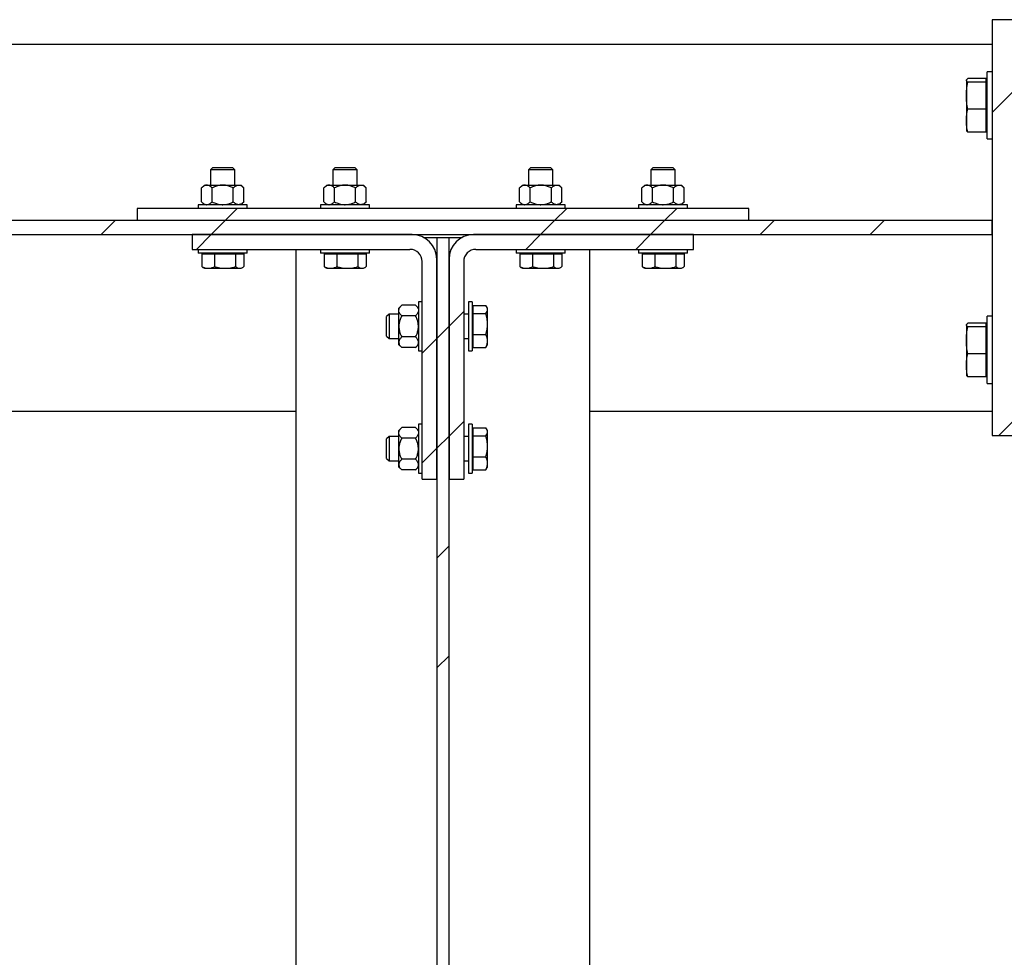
# Model space of a CAD drawing. Header units: millimetres. Extents: x 0 to 841, y 0 to 594.
# Tile 11 of 95: x 145 to 185, y 406 to 444. Entities that reach past the tile are written whole.
import ezdxf

# ---------------------------------------------------------------- set-up
doc = ezdxf.new("R2010")
doc.units = ezdxf.units.MM
doc.layers.add('COTES', color=1, linetype='Continuous')
doc.layers.add('TRAIT-FINS', color=9, linetype='Continuous')
doc.layers.add('TRAIT-FORT', color=4, linetype='Continuous', lineweight=25)
doc.styles.add('SLDTEXTSTYLE0', font='TXT', dxfattribs={"width": 0.75})
doc.dimstyles.new('SLDDIMSTYLE0', dxfattribs={"dimtxt": 3, "dimasz": 2, "dimexe": 0, "dimexo": 0.0625, "dimgap": 0.75, "dimtad": 1, "dimdec": 0, "dimlfac": 20, "dimrnd": 1e-09, "dimzin": 12, "dimdsep": 46, "dimtxsty": 'SLDTEXTSTYLE0', "dimsah": 1, "dimcen": 0.09, "dimadec": 0, "dimazin": 3, "dimtfac": 1, "dimtdec": 0, "dimtofl": 0, "dimtmove": 0, "dimatfit": 3, "dimfxl": 1, "dimfrac": 2, "dimtolj": 1, "dimtzin": 12, "dimarcsym": 0})
doc.dimstyles.new('SLDDIMSTYLE4', dxfattribs={"dimtxt": 3, "dimasz": 2, "dimexe": 0, "dimexo": 0.0625, "dimgap": 0.75, "dimtad": 1, "dimdec": 0, "dimlfac": 20, "dimrnd": 1e-09, "dimzin": 12, "dimdsep": 46, "dimtxsty": 'SLDTEXTSTYLE0', "dimsah": 1, "dimcen": 0.09, "dimadec": 0, "dimazin": 3, "dimtfac": 1, "dimtdec": 0, "dimtmove": 0, "dimatfit": 0, "dimfxl": 1, "dimfrac": 2, "dimtolj": 1, "dimtzin": 12, "dimarcsym": 0})
pattern_1 = [(45, (0, 0), (-13.4704, 13.4704), []), (45, (4.49, 2e-323), (-13.4704, 13.4704), []), (45, (8.98, 4e-323), (-13.4704, 13.4704), []), (45, (13.47, 6e-323), (-13.4704, 13.4704), [])]

# ---------------------------------------------------------------- blocks, each defined once
blk = doc.blocks.new('_D_34')
at = {"layer": 'COTES', "color": 1, "transparency": 16777216}
for p, q in [((155.858, 386.11), (152.858, 386.11)), ((155.858, 386.11), (167.858, 386.11)), ((167.858, 386.11), (181.034, 386.11))]:
    blk.add_line(p, q, dxfattribs=at)
for points in [[(155.858, 386.11), (153.858, 386.61), (153.858, 385.61)], [(167.858, 386.11), (169.858, 385.61), (169.858, 386.61)]]:
    blk.add_solid(points, dxfattribs=at)
at = {"layer": 'COTES', "color": 1, "transparency": 16777216, "insert": (174.384, 389.977), "char_height": 3, "attachment_point": 1, "style": 'SLDTEXTSTYLE0'}
blk.add_mtext('240', dxfattribs=at)
blk = doc.blocks.new('_D_35')
at = {"layer": 'COTES', "color": 1, "transparency": 16777216}
blk.add_line((124.358, 365.576), (155.858, 365.576), dxfattribs=at)
for points in [[(124.358, 365.576), (126.358, 365.076), (126.358, 366.076)], [(155.858, 365.576), (153.858, 366.076), (153.858, 365.076)]]:
    blk.add_solid(points, dxfattribs=at)
at = {"layer": 'COTES', "color": 1, "transparency": 16777216, "insert": (136.783, 369.444), "char_height": 3, "attachment_point": 1, "style": 'SLDTEXTSTYLE0'}
blk.add_mtext('630', dxfattribs=at)
blk = doc.blocks.new('_D_36')
at = {"layer": 'COTES', "color": 1, "transparency": 16777216}
blk.add_line((167.858, 365.576), (206.958, 365.576), dxfattribs=at)
for points in [[(167.858, 365.576), (169.858, 365.076), (169.858, 366.076)], [(206.958, 365.576), (204.958, 366.076), (204.958, 365.076)]]:
    blk.add_solid(points, dxfattribs=at)
at = {"layer": 'COTES', "color": 1, "transparency": 16777216, "insert": (184.083, 369.444), "char_height": 3, "attachment_point": 1, "style": 'SLDTEXTSTYLE0'}
blk.add_mtext('782', dxfattribs=at)

msp = doc.modelspace()

# ---------------------------------------------------------------- hatches: boundary and pattern name
at = {"layer": 'TRAIT-FINS'}
h = msp.add_hatch(dxfattribs=at)
h.set_pattern_fill('DIN 201 ACIER ET FONTE', color=9, style=0, pattern_type=2)
h.set_pattern_definition(pattern_1)
h.paths.add_polyline_path([(185.308, 427.045), (185.308, 444.045), (184.308, 444.045), (184.308, 427.045)], flags=0)
h = msp.add_hatch(dxfattribs=at)
h.set_pattern_fill('DIN 201 ACIER ET FONTE', color=9, style=0, pattern_type=2)
h.set_pattern_definition(pattern_1)
h.paths.add_polyline_path([(149.358, 435.833), (174.358, 435.833), (174.358, 436.333), (149.358, 436.333)], flags=0)
h = msp.add_hatch(dxfattribs=at)
h.set_pattern_fill('DIN 201 ACIER ET FONTE', color=9, style=0, pattern_type=2)
h.set_pattern_definition(pattern_1)
h.paths.add_polyline_path([(104.308, 435.258), (184.308, 435.258), (184.308, 435.833), (104.308, 435.833)], flags=0)
h = msp.add_hatch(dxfattribs=at)
h.set_pattern_fill('DIN 201 ACIER ET FONTE', color=9, style=0, pattern_type=2)
h.set_pattern_definition(pattern_1)
edge = h.paths.add_edge_path(flags=0)
edge.add_line((151.608, 434.658), (160.508, 434.658))
edge.add_arc((160.508, 434.158), 0.5, 0, 90, ccw=False)
edge.add_line((161.008, 434.158), (161.008, 425.258))
edge.add_line((161.008, 425.258), (161.608, 425.258))
edge.add_line((161.608, 425.258), (161.608, 434.258))
edge.add_arc((160.608, 434.258), 1, 0, 90)
edge.add_line((160.608, 435.258), (151.608, 435.258))
edge.add_line((151.608, 435.258), (151.608, 434.658))
h = msp.add_hatch(dxfattribs=at)
h.set_pattern_fill('DIN 201 ACIER ET FONTE', color=9, style=0, pattern_type=2)
h.set_pattern_definition(pattern_1)
h.paths.add_polyline_path([(162.108, 435.145), (161.608, 435.145), (161.608, 292.445), (162.108, 292.445)], flags=0)
h = msp.add_hatch(dxfattribs=at)
h.set_pattern_fill('DIN 201 ACIER ET FONTE', color=9, style=0, pattern_type=2)
h.set_pattern_definition(pattern_1)
edge = h.paths.add_edge_path(flags=0)
edge.add_line((162.708, 425.258), (162.708, 434.158))
edge.add_arc((163.208, 434.158), 0.5, 90, 180, ccw=False)
edge.add_line((163.208, 434.658), (172.108, 434.658))
edge.add_line((172.108, 434.658), (172.108, 435.258))
edge.add_line((172.108, 435.258), (163.108, 435.258))
edge.add_arc((163.108, 434.258), 1, 90, 180)
edge.add_line((162.108, 434.258), (162.108, 425.258))
edge.add_line((162.108, 425.258), (162.708, 425.258))

# ---------------------------------------------------------------- linework, layer by layer
at = {"layer": 'TRAIT-FORT', "color": 4, "linetype": 'Continuous', "lineweight": 25}
for p, q in [((184.308, 444.045), (184.308, 427.045)), ((185.308, 444.045), (184.308, 444.045)), ((132.408, 443.045), (184.308, 443.045)), ((183.261, 441.58), (183.258, 441.57)), ((183.258, 441.57), (183.258, 441.57)), ((183.258, 441.562), (183.258, 440.938)), ((184.068, 441.639), (183.315, 441.639)), ((184.068, 441.485), (184.068, 441.639)), ((184.308, 441.92), (184.108, 441.92)), ((184.108, 440.677), (184.108, 441.92)), ((184.068, 441.485), (183.315, 441.485)), ((184.108, 441.495), (184.068, 441.495)), ((184.068, 440.391), (184.068, 441.485)), ((183.258, 440.938), (183.258, 439.922)), ((184.068, 440.391), (183.315, 440.391)), ((184.068, 439.452), (184.068, 440.391)), ((184.108, 439.17), (184.108, 440.677)), ((183.258, 439.922), (183.258, 439.52)), ((184.068, 439.595), (184.108, 439.595)), ((183.258, 439.52), (183.261, 439.51)), ((184.068, 439.452), (183.315, 439.452)), ((184.108, 439.17), (184.308, 439.17)), ((152.458, 438.008), (152.358, 437.908)), ((152.458, 438.008), (153.258, 438.008)), ((153.358, 437.908), (153.258, 438.008)), ((157.458, 438.008), (157.358, 437.908)), ((157.458, 438.008), (158.258, 438.008)), ((158.358, 437.908), (158.258, 438.008)), ((165.458, 438.008), (165.358, 437.908)), ((165.458, 438.008), (166.258, 438.008)), ((166.358, 437.908), (166.258, 438.008)), ((170.458, 438.008), (170.358, 437.908)), ((170.458, 438.008), (171.258, 438.008)), ((171.358, 437.908), (171.258, 438.008)), ((152.358, 437.908), (152.358, 437.283)), ((153.358, 437.908), (152.358, 437.908)), ((153.358, 437.283), (153.358, 437.908)), ((157.358, 437.908), (157.358, 437.283)), ((158.358, 437.908), (157.358, 437.908)), ((158.358, 437.283), (158.358, 437.908)), ((165.358, 437.908), (165.358, 437.283)), ((166.358, 437.908), (165.358, 437.908)), ((166.358, 437.283), (166.358, 437.908)), ((170.358, 437.908), (170.358, 437.283)), ((171.358, 437.908), (170.358, 437.908)), ((171.358, 437.283), (171.358, 437.908)), ((152.108, 437.283), (151.992, 437.167)), ((151.992, 436.599), (151.992, 437.167)), ((152.108, 437.283), (152.208, 437.283)), ((152.208, 437.283), (152.858, 437.283)), ((152.425, 436.599), (152.425, 437.167)), ((152.858, 437.283), (153.507, 437.283)), ((153.291, 436.599), (153.291, 437.167)), ((153.507, 437.283), (153.608, 437.283)), ((153.724, 437.167), (153.608, 437.283)), ((153.724, 436.599), (153.724, 437.167)), ((157.108, 437.283), (156.992, 437.167)), ((156.992, 436.599), (156.992, 437.167)), ((157.108, 437.283), (157.208, 437.283)), ((157.208, 437.283), (157.858, 437.283)), ((157.425, 436.599), (157.425, 437.167)), ((157.858, 437.283), (158.507, 437.283)), ((158.291, 436.599), (158.291, 437.167)), ((158.507, 437.283), (158.608, 437.283)), ((158.724, 437.167), (158.608, 437.283)), ((158.724, 436.599), (158.724, 437.167)), ((165.108, 437.283), (164.992, 437.167)), ((164.992, 436.599), (164.992, 437.167)), ((165.108, 437.283), (165.208, 437.283)), ((165.208, 437.283), (165.858, 437.283)), ((165.425, 436.599), (165.425, 437.167)), ((165.858, 437.283), (166.507, 437.283)), ((166.291, 436.599), (166.291, 437.167)), ((166.507, 437.283), (166.608, 437.283)), ((166.724, 437.167), (166.608, 437.283)), ((166.724, 436.599), (166.724, 437.167)), ((170.108, 437.283), (169.992, 437.167)), ((169.992, 436.599), (169.992, 437.167)), ((170.108, 437.283), (170.208, 437.283)), ((170.208, 437.283), (170.858, 437.283)), ((170.425, 436.599), (170.425, 437.167)), ((170.858, 437.283), (171.507, 437.283)), ((171.291, 436.599), (171.291, 437.167)), ((171.507, 437.283), (171.608, 437.283)), ((171.724, 437.167), (171.608, 437.283)), ((171.724, 436.599), (171.724, 437.167)), ((174.358, 436.333), (149.358, 436.333)), ((149.358, 436.333), (149.358, 435.833)), ((151.858, 436.483), (151.858, 436.333)), ((153.858, 436.483), (151.858, 436.483)), ((151.992, 436.599), (152.108, 436.483)), ((153.608, 436.483), (153.724, 436.599)), ((153.858, 436.333), (153.858, 436.483)), ((156.858, 436.483), (156.858, 436.333)), ((158.858, 436.483), (156.858, 436.483)), ((156.992, 436.599), (157.108, 436.483)), ((158.608, 436.483), (158.724, 436.599)), ((158.858, 436.333), (158.858, 436.483)), ((164.858, 436.483), (164.858, 436.333)), ((166.858, 436.483), (164.858, 436.483)), ((164.992, 436.599), (165.108, 436.483)), ((166.608, 436.483), (166.724, 436.599)), ((166.858, 436.333), (166.858, 436.483)), ((169.858, 436.483), (169.858, 436.333)), ((171.858, 436.483), (169.858, 436.483)), ((169.992, 436.599), (170.108, 436.483)), ((171.608, 436.483), (171.724, 436.599)), ((171.858, 436.333), (171.858, 436.483)), ((174.358, 435.833), (174.358, 436.333)), ((184.308, 435.833), (104.308, 435.833)), ((174.358, 435.833), (149.358, 435.833)), ((184.308, 435.258), (184.308, 435.833)), ((104.308, 435.258), (184.308, 435.258)), ((151.608, 435.258), (151.608, 434.658)), ((160.608, 435.258), (151.608, 435.258)), ((161.069, 435.145), (161.608, 435.145)), ((161.608, 435.145), (161.608, 292.445)), ((161.608, 435.145), (162.108, 435.145)), ((162.108, 292.445), (162.108, 435.145)), ((162.108, 435.145), (162.647, 435.145)), ((172.108, 435.258), (163.108, 435.258)), ((172.108, 434.658), (172.108, 435.258)), ((151.608, 434.658), (160.508, 434.658)), ((151.858, 434.658), (151.858, 434.508)), ((153.858, 434.508), (151.858, 434.508)), ((151.999, 434.468), (151.999, 433.95)), ((151.999, 434.468), (152.526, 434.468)), ((152.165, 434.508), (152.165, 434.468)), ((152.526, 434.468), (152.526, 433.95)), ((152.526, 434.468), (153.385, 434.468)), ((153.385, 434.468), (153.385, 433.95)), ((153.385, 434.468), (153.716, 434.468)), ((153.55, 434.468), (153.55, 434.508)), ((153.716, 434.468), (153.716, 433.95)), ((153.858, 434.508), (153.858, 434.658)), ((155.858, 292.933), (155.858, 434.658)), ((156.858, 434.658), (156.858, 434.508)), ((158.858, 434.508), (156.858, 434.508)), ((156.999, 434.468), (156.999, 433.95)), ((156.999, 434.468), (157.526, 434.468)), ((157.165, 434.508), (157.165, 434.468)), ((157.526, 434.468), (157.526, 433.95)), ((157.526, 434.468), (158.385, 434.468)), ((158.385, 434.468), (158.385, 433.95)), ((158.385, 434.468), (158.716, 434.468)), ((158.55, 434.468), (158.55, 434.508)), ((158.716, 434.468), (158.716, 433.95)), ((158.858, 434.508), (158.858, 434.658)), ((163.208, 434.658), (172.108, 434.658)), ((164.858, 434.658), (164.858, 434.508)), ((166.858, 434.508), (164.858, 434.508)), ((164.999, 434.468), (164.999, 433.95)), ((164.999, 434.468), (165.526, 434.468)), ((165.165, 434.508), (165.165, 434.468)), ((165.526, 434.468), (165.526, 433.95)), ((165.526, 434.468), (166.385, 434.468)), ((166.385, 434.468), (166.385, 433.95)), ((166.385, 434.468), (166.716, 434.468)), ((166.55, 434.468), (166.55, 434.508)), ((166.716, 434.468), (166.716, 433.95)), ((166.858, 434.508), (166.858, 434.658)), ((167.858, 292.933), (167.858, 434.658)), ((169.858, 434.658), (169.858, 434.508)), ((171.858, 434.508), (169.858, 434.508)), ((169.999, 434.468), (169.999, 433.95)), ((169.999, 434.468), (170.526, 434.468)), ((170.165, 434.508), (170.165, 434.468)), ((170.526, 434.468), (170.526, 433.95)), ((170.526, 434.468), (171.385, 434.468)), ((171.385, 434.468), (171.385, 433.95)), ((171.385, 434.468), (171.716, 434.468)), ((171.55, 434.468), (171.55, 434.508)), ((171.716, 434.468), (171.716, 433.95)), ((171.858, 434.508), (171.858, 434.658)), ((152.047, 433.922), (151.999, 433.95)), ((152.046, 433.919), (152.108, 433.883)), ((153.608, 433.883), (153.67, 433.919)), ((157.047, 433.922), (156.999, 433.95)), ((157.046, 433.919), (157.108, 433.883)), ((158.608, 433.883), (158.67, 433.919)), ((161.008, 425.258), (161.008, 434.158)), ((161.608, 425.258), (161.608, 434.258)), ((162.108, 434.258), (162.108, 425.258)), ((162.708, 434.158), (162.708, 425.258)), ((165.047, 433.922), (164.999, 433.95)), ((165.046, 433.919), (165.108, 433.883)), ((166.608, 433.883), (166.67, 433.919)), ((170.047, 433.922), (169.999, 433.95)), ((170.046, 433.919), (170.108, 433.883)), ((171.608, 433.883), (171.67, 433.919)), ((152.108, 433.883), (152.263, 433.883)), ((152.263, 433.883), (152.955, 433.883)), ((152.955, 433.883), (153.551, 433.883)), ((153.551, 433.883), (153.608, 433.883)), ((157.108, 433.883), (157.263, 433.883)), ((157.263, 433.883), (157.955, 433.883)), ((157.955, 433.883), (158.551, 433.883)), ((158.551, 433.883), (158.608, 433.883)), ((165.108, 433.883), (165.263, 433.883)), ((165.263, 433.883), (165.955, 433.883)), ((165.955, 433.883), (166.551, 433.883)), ((166.551, 433.883), (166.608, 433.883)), ((170.108, 433.883), (170.263, 433.883)), ((170.263, 433.883), (170.955, 433.883)), ((170.955, 433.883), (171.551, 433.883)), ((171.551, 433.883), (171.608, 433.883)), ((160.174, 432.374), (160.058, 432.258)), ((160.742, 432.374), (160.174, 432.374)), ((160.858, 432.258), (160.742, 432.374)), ((161.008, 432.508), (160.858, 432.508)), ((160.858, 432.508), (160.858, 430.508)), ((163.058, 432.508), (162.908, 432.508)), ((162.908, 432.508), (162.908, 430.508)), ((163.058, 432.508), (163.058, 430.508)), ((163.098, 432.367), (163.616, 432.367)), ((163.098, 432.035), (163.098, 432.367)), ((163.683, 432.258), (163.647, 432.32)), ((159.658, 432.008), (159.558, 431.908)), ((159.558, 431.108), (159.558, 431.908)), ((160.058, 432.008), (159.658, 432.008)), ((159.658, 432.008), (159.658, 431.008)), ((160.058, 432.157), (160.058, 432.258)), ((160.058, 431.508), (160.058, 432.157)), ((160.742, 431.941), (160.174, 431.941)), ((162.908, 432.008), (162.708, 432.008)), ((163.098, 432.2), (163.058, 432.2)), ((163.098, 432.035), (163.616, 432.035)), ((163.098, 431.176), (163.098, 432.035)), ((163.683, 432.201), (163.683, 432.258)), ((163.683, 431.606), (163.683, 432.201)), ((184.308, 431.92), (184.108, 431.92)), ((184.108, 430.677), (184.108, 431.92)), ((160.058, 430.858), (160.058, 431.508)), ((163.683, 430.913), (163.683, 431.606)), ((183.261, 431.58), (183.258, 431.57)), ((183.258, 431.57), (183.258, 431.57)), ((183.258, 431.562), (183.258, 430.938)), ((184.068, 431.639), (183.315, 431.639)), ((184.068, 431.485), (183.315, 431.485)), ((184.068, 431.485), (184.068, 431.639)), ((184.108, 431.495), (184.068, 431.495)), ((184.068, 430.391), (184.068, 431.485)), ((159.558, 431.108), (159.658, 431.008)), ((163.098, 431.176), (163.616, 431.176)), ((163.098, 430.649), (163.098, 431.176)), ((159.658, 431.008), (160.058, 431.008)), ((160.058, 430.758), (160.058, 430.858)), ((160.058, 430.758), (160.174, 430.642)), ((160.742, 431.075), (160.174, 431.075)), ((160.742, 430.642), (160.858, 430.758)), ((162.708, 431.008), (162.908, 431.008)), ((163.058, 430.815), (163.098, 430.815)), ((163.644, 430.697), (163.616, 430.649)), ((163.647, 430.696), (163.683, 430.758)), ((163.683, 430.758), (163.683, 430.913)), ((183.258, 430.938), (183.258, 429.922)), ((184.108, 429.17), (184.108, 430.677)), ((160.742, 430.642), (160.174, 430.642)), ((160.858, 430.508), (161.008, 430.508)), ((162.908, 430.508), (163.058, 430.508)), ((163.098, 430.649), (163.616, 430.649)), ((184.068, 430.391), (183.315, 430.391)), ((184.068, 429.452), (184.068, 430.391)), ((183.258, 429.922), (183.258, 429.52)), ((183.258, 429.52), (183.261, 429.51)), ((184.068, 429.595), (184.108, 429.595)), ((184.068, 429.452), (183.315, 429.452)), ((184.108, 429.17), (184.308, 429.17)), ((132.408, 428.045), (155.858, 428.045)), ((167.858, 428.045), (184.308, 428.045)), ((161.008, 427.508), (160.858, 427.508)), ((160.858, 427.508), (160.858, 425.508)), ((163.058, 427.508), (162.908, 427.508)), ((162.908, 427.508), (162.908, 425.508)), ((163.058, 427.508), (163.058, 425.508)), ((160.174, 427.374), (160.058, 427.258)), ((160.058, 427.157), (160.058, 427.258)), ((160.058, 426.508), (160.058, 427.157)), ((160.742, 427.374), (160.174, 427.374)), ((160.858, 427.258), (160.742, 427.374)), ((163.098, 427.2), (163.058, 427.2)), ((163.098, 427.367), (163.616, 427.367)), ((163.098, 427.035), (163.098, 427.367)), ((163.683, 427.258), (163.647, 427.32)), ((163.683, 427.201), (163.683, 427.258)), ((163.683, 426.606), (163.683, 427.201)), ((159.658, 427.008), (159.558, 426.908)), ((159.558, 426.108), (159.558, 426.908)), ((160.058, 427.008), (159.658, 427.008)), ((159.658, 427.008), (159.658, 426.008)), ((160.742, 426.941), (160.174, 426.941)), ((162.908, 427.008), (162.708, 427.008)), ((163.098, 427.035), (163.616, 427.035)), ((163.098, 426.176), (163.098, 427.035)), ((184.308, 427.045), (185.308, 427.045)), ((160.058, 425.858), (160.058, 426.508)), ((163.683, 425.913), (163.683, 426.606)), ((159.558, 426.108), (159.658, 426.008)), ((159.658, 426.008), (160.058, 426.008)), ((160.058, 425.758), (160.058, 425.858)), ((160.742, 426.075), (160.174, 426.075)), ((162.708, 426.008), (162.908, 426.008)), ((163.098, 426.176), (163.616, 426.176)), ((163.098, 425.649), (163.098, 426.176)), ((163.683, 425.758), (163.683, 425.913)), ((160.058, 425.758), (160.174, 425.642)), ((160.742, 425.642), (160.174, 425.642)), ((160.742, 425.642), (160.858, 425.758)), ((160.858, 425.508), (161.008, 425.508)), ((162.908, 425.508), (163.058, 425.508)), ((163.058, 425.815), (163.098, 425.815)), ((163.098, 425.649), (163.616, 425.649)), ((163.644, 425.697), (163.616, 425.649)), ((163.647, 425.696), (163.683, 425.758)), ((161.008, 425.258), (161.608, 425.258)), ((162.108, 425.258), (162.708, 425.258))]:
    msp.add_line(p, q, dxfattribs=at)
for centre, radius, start, end in [((160.608, 434.258), 1, 0, 90), ((163.108, 434.258), 1, 90, 180), ((160.508, 434.158), 0.5, 0, 90), ((163.208, 434.158), 0.5, 90, 180)]:
    msp.add_arc(centre, radius, start, end, dxfattribs=at)
for points, knots in [([(183.258, 441.562), (183.261, 441.575), (183.266, 441.6), (183.299, 441.626), (183.315, 441.639)], [0, 0, 0, 0, 0.497781, 1, 1, 1, 1]), ([(183.315, 441.485), (183.299, 441.497), (183.266, 441.523), (183.261, 441.549), (183.258, 441.562)], [0, 0, 0, 0, 0.498113, 1, 1, 1, 1]), ([(183.258, 440.938), (183.261, 441.029), (183.266, 441.213), (183.299, 441.394), (183.315, 441.485)], [0, 0, 0, 0, 0.497781, 1, 1, 1, 1]), ([(183.315, 440.391), (183.299, 440.482), (183.266, 440.663), (183.261, 440.846), (183.258, 440.938)], [0, 0, 0, 0, 0.498113, 1, 1, 1, 1]), ([(183.258, 439.922), (183.261, 440), (183.266, 440.158), (183.299, 440.313), (183.315, 440.391)], [0, 0, 0, 0, 0.4977806, 1, 1, 1, 1]), ([(183.315, 439.452), (183.299, 439.53), (183.266, 439.685), (183.261, 439.843), (183.258, 439.922)], [0, 0, 0, 0, 0.498113, 1, 1, 1, 1]), ([(183.265, 439.512), (183.267, 439.505), (183.272, 439.485), (183.298, 439.465), (183.315, 439.452)], [0, 0, 0, 0, 0.350887, 1, 1, 1, 1]), ([(152.208, 437.283), (152.189, 437.281), (152.151, 437.278), (152.077, 437.244), (152.026, 437.198), (151.992, 437.167)], [0, 0, 0, 0, 0.249707, 0.504625, 1, 1, 1, 1]), ([(152.425, 437.167), (152.395, 437.194), (152.335, 437.249), (152.26, 437.281), (152.217, 437.282), (152.208, 437.283)], [0, 0, 0, 0, 0.432386, 0.879557, 1, 1, 1, 1]), ([(152.858, 437.283), (152.85, 437.283), (152.79, 437.282), (152.675, 437.266), (152.538, 437.221), (152.457, 437.182), (152.425, 437.167)], [0, 0, 0, 0, 0.048843, 0.400094, 0.764039, 1, 1, 1, 1]), ([(153.291, 437.167), (153.24, 437.19), (153.147, 437.233), (153.001, 437.275), (152.906, 437.28), (152.858, 437.283)], [0, 0, 0, 0, 0.370534, 0.681058, 1, 1, 1, 1]), ([(153.291, 437.167), (153.32, 437.194), (153.381, 437.249), (153.455, 437.281), (153.498, 437.282), (153.507, 437.283)], [0, 0, 0, 0, 0.432386, 0.879557, 1, 1, 1, 1]), ([(153.507, 437.283), (153.526, 437.281), (153.564, 437.278), (153.638, 437.244), (153.69, 437.198), (153.724, 437.167)], [0, 0, 0, 0, 0.249707, 0.504625, 1, 1, 1, 1]), ([(157.208, 437.283), (157.189, 437.281), (157.151, 437.278), (157.077, 437.244), (157.026, 437.198), (156.992, 437.167)], [0, 0, 0, 0, 0.249707, 0.504625, 1, 1, 1, 1]), ([(157.425, 437.167), (157.395, 437.194), (157.335, 437.249), (157.26, 437.281), (157.217, 437.282), (157.208, 437.283)], [0, 0, 0, 0, 0.432386, 0.879557, 1, 1, 1, 1]), ([(157.858, 437.283), (157.85, 437.283), (157.79, 437.282), (157.675, 437.266), (157.538, 437.221), (157.457, 437.182), (157.425, 437.167)], [0, 0, 0, 0, 0.048843, 0.400094, 0.764039, 1, 1, 1, 1]), ([(158.291, 437.167), (158.24, 437.19), (158.147, 437.233), (158.001, 437.275), (157.906, 437.28), (157.858, 437.283)], [0, 0, 0, 0, 0.370534, 0.681058, 1, 1, 1, 1]), ([(158.291, 437.167), (158.32, 437.194), (158.381, 437.249), (158.455, 437.281), (158.498, 437.282), (158.507, 437.283)], [0, 0, 0, 0, 0.432386, 0.879557, 1, 1, 1, 1]), ([(158.507, 437.283), (158.526, 437.281), (158.564, 437.278), (158.638, 437.244), (158.69, 437.198), (158.724, 437.167)], [0, 0, 0, 0, 0.249707, 0.504625, 1, 1, 1, 1]), ([(165.208, 437.283), (165.189, 437.281), (165.151, 437.278), (165.077, 437.244), (165.026, 437.198), (164.992, 437.167)], [0, 0, 0, 0, 0.249707, 0.504625, 1, 1, 1, 1]), ([(165.425, 437.167), (165.395, 437.194), (165.335, 437.249), (165.26, 437.281), (165.217, 437.282), (165.208, 437.283)], [0, 0, 0, 0, 0.432386, 0.879557, 1, 1, 1, 1]), ([(165.858, 437.283), (165.85, 437.283), (165.79, 437.282), (165.675, 437.266), (165.538, 437.221), (165.457, 437.182), (165.425, 437.167)], [0, 0, 0, 0, 0.048843, 0.400094, 0.764039, 1, 1, 1, 1]), ([(166.291, 437.167), (166.24, 437.19), (166.147, 437.233), (166.001, 437.275), (165.906, 437.28), (165.858, 437.283)], [0, 0, 0, 0, 0.370534, 0.681058, 1, 1, 1, 1]), ([(166.291, 437.167), (166.32, 437.194), (166.381, 437.249), (166.455, 437.281), (166.498, 437.282), (166.507, 437.283)], [0, 0, 0, 0, 0.432386, 0.879557, 1, 1, 1, 1]), ([(166.507, 437.283), (166.526, 437.281), (166.564, 437.278), (166.638, 437.244), (166.69, 437.198), (166.724, 437.167)], [0, 0, 0, 0, 0.249707, 0.504625, 1, 1, 1, 1]), ([(170.208, 437.283), (170.189, 437.281), (170.151, 437.278), (170.077, 437.244), (170.026, 437.198), (169.992, 437.167)], [0, 0, 0, 0, 0.249707, 0.504625, 1, 1, 1, 1]), ([(170.425, 437.167), (170.395, 437.194), (170.335, 437.249), (170.26, 437.281), (170.217, 437.282), (170.208, 437.283)], [0, 0, 0, 0, 0.432386, 0.879557, 1, 1, 1, 1]), ([(170.858, 437.283), (170.85, 437.283), (170.79, 437.282), (170.675, 437.266), (170.538, 437.221), (170.457, 437.182), (170.425, 437.167)], [0, 0, 0, 0, 0.048843, 0.400094, 0.764039, 1, 1, 1, 1]), ([(171.291, 437.167), (171.24, 437.19), (171.147, 437.233), (171.001, 437.275), (170.906, 437.28), (170.858, 437.283)], [0, 0, 0, 0, 0.370534, 0.681058, 1, 1, 1, 1]), ([(171.291, 437.167), (171.32, 437.194), (171.381, 437.249), (171.455, 437.281), (171.498, 437.282), (171.507, 437.283)], [0, 0, 0, 0, 0.432386, 0.879557, 1, 1, 1, 1]), ([(171.507, 437.283), (171.526, 437.281), (171.564, 437.278), (171.638, 437.244), (171.69, 437.198), (171.724, 437.167)], [0, 0, 0, 0, 0.249707, 0.504625, 1, 1, 1, 1]), ([(151.992, 436.599), (152.021, 436.572), (152.082, 436.517), (152.156, 436.485), (152.199, 436.483), (152.208, 436.483)], [0, 0, 0, 0, 0.432386, 0.879557, 1, 1, 1, 1]), ([(152.208, 436.483), (152.227, 436.485), (152.265, 436.488), (152.339, 436.522), (152.391, 436.568), (152.425, 436.599)], [0, 0, 0, 0, 0.249707, 0.504625, 1, 1, 1, 1]), ([(152.425, 436.599), (152.457, 436.584), (152.537, 436.546), (152.673, 436.5), (152.788, 436.484), (152.85, 436.483), (152.858, 436.483)], [0, 0, 0, 0, 0.235965, 0.588239, 0.951157, 1, 1, 1, 1]), ([(152.858, 436.483), (152.904, 436.486), (152.999, 436.491), (153.146, 436.532), (153.24, 436.576), (153.291, 436.599)], [0, 0, 0, 0, 0.309954, 0.629469, 1, 1, 1, 1]), ([(153.507, 436.483), (153.488, 436.485), (153.45, 436.488), (153.376, 436.522), (153.325, 436.568), (153.291, 436.599)], [0, 0, 0, 0, 0.249707, 0.504625, 1, 1, 1, 1]), ([(153.724, 436.599), (153.694, 436.572), (153.634, 436.517), (153.559, 436.485), (153.516, 436.483), (153.507, 436.483)], [0, 0, 0, 0, 0.432386, 0.879557, 1, 1, 1, 1]), ([(156.992, 436.599), (157.021, 436.572), (157.082, 436.517), (157.156, 436.485), (157.199, 436.483), (157.208, 436.483)], [0, 0, 0, 0, 0.432386, 0.879557, 1, 1, 1, 1]), ([(157.208, 436.483), (157.227, 436.485), (157.265, 436.488), (157.339, 436.522), (157.391, 436.568), (157.425, 436.599)], [0, 0, 0, 0, 0.249707, 0.504625, 1, 1, 1, 1]), ([(157.425, 436.599), (157.457, 436.584), (157.537, 436.546), (157.673, 436.5), (157.788, 436.484), (157.85, 436.483), (157.858, 436.483)], [0, 0, 0, 0, 0.235965, 0.588239, 0.951157, 1, 1, 1, 1]), ([(157.858, 436.483), (157.904, 436.486), (157.999, 436.491), (158.146, 436.532), (158.24, 436.576), (158.291, 436.599)], [0, 0, 0, 0, 0.309954, 0.629469, 1, 1, 1, 1]), ([(158.507, 436.483), (158.488, 436.485), (158.45, 436.488), (158.376, 436.522), (158.325, 436.568), (158.291, 436.599)], [0, 0, 0, 0, 0.249707, 0.504625, 1, 1, 1, 1]), ([(158.724, 436.599), (158.694, 436.572), (158.634, 436.517), (158.559, 436.485), (158.516, 436.483), (158.507, 436.483)], [0, 0, 0, 0, 0.432386, 0.879557, 1, 1, 1, 1]), ([(164.992, 436.599), (165.021, 436.572), (165.082, 436.517), (165.156, 436.485), (165.199, 436.483), (165.208, 436.483)], [0, 0, 0, 0, 0.432386, 0.879557, 1, 1, 1, 1]), ([(165.208, 436.483), (165.227, 436.485), (165.265, 436.488), (165.339, 436.522), (165.391, 436.568), (165.425, 436.599)], [0, 0, 0, 0, 0.249707, 0.504625, 1, 1, 1, 1]), ([(165.425, 436.599), (165.457, 436.584), (165.537, 436.546), (165.673, 436.5), (165.788, 436.484), (165.85, 436.483), (165.858, 436.483)], [0, 0, 0, 0, 0.235965, 0.588239, 0.951157, 1, 1, 1, 1]), ([(165.858, 436.483), (165.904, 436.486), (165.999, 436.491), (166.146, 436.532), (166.24, 436.576), (166.291, 436.599)], [0, 0, 0, 0, 0.309954, 0.629469, 1, 1, 1, 1]), ([(166.507, 436.483), (166.488, 436.485), (166.45, 436.488), (166.376, 436.522), (166.325, 436.568), (166.291, 436.599)], [0, 0, 0, 0, 0.249707, 0.504625, 1, 1, 1, 1]), ([(166.724, 436.599), (166.694, 436.572), (166.634, 436.517), (166.559, 436.485), (166.516, 436.483), (166.507, 436.483)], [0, 0, 0, 0, 0.432386, 0.879557, 1, 1, 1, 1]), ([(169.992, 436.599), (170.021, 436.572), (170.082, 436.517), (170.156, 436.485), (170.199, 436.483), (170.208, 436.483)], [0, 0, 0, 0, 0.432386, 0.879557, 1, 1, 1, 1]), ([(170.208, 436.483), (170.227, 436.485), (170.265, 436.488), (170.339, 436.522), (170.391, 436.568), (170.425, 436.599)], [0, 0, 0, 0, 0.249707, 0.504625, 1, 1, 1, 1]), ([(170.425, 436.599), (170.457, 436.584), (170.537, 436.546), (170.673, 436.5), (170.788, 436.484), (170.85, 436.483), (170.858, 436.483)], [0, 0, 0, 0, 0.235965, 0.588239, 0.951157, 1, 1, 1, 1]), ([(170.858, 436.483), (170.904, 436.486), (170.999, 436.491), (171.146, 436.532), (171.24, 436.576), (171.291, 436.599)], [0, 0, 0, 0, 0.309954, 0.629469, 1, 1, 1, 1]), ([(171.507, 436.483), (171.488, 436.485), (171.45, 436.488), (171.376, 436.522), (171.325, 436.568), (171.291, 436.599)], [0, 0, 0, 0, 0.249707, 0.504625, 1, 1, 1, 1]), ([(171.724, 436.599), (171.694, 436.572), (171.634, 436.517), (171.559, 436.485), (171.516, 436.483), (171.507, 436.483)], [0, 0, 0, 0, 0.432386, 0.879557, 1, 1, 1, 1]), ([(151.999, 433.95), (152.042, 433.931), (152.128, 433.893), (152.217, 433.886), (152.263, 433.883)], [0, 0, 0, 0, 0.495458, 1, 1, 1, 1]), ([(152.263, 433.883), (152.307, 433.886), (152.396, 433.893), (152.482, 433.931), (152.526, 433.95)], [0, 0, 0, 0, 0.494511, 1, 1, 1, 1]), ([(152.526, 433.95), (152.596, 433.931), (152.736, 433.893), (152.882, 433.886), (152.955, 433.883)], [0, 0, 0, 0, 0.495458, 1, 1, 1, 1]), ([(152.955, 433.883), (153.027, 433.886), (153.173, 433.893), (153.313, 433.931), (153.385, 433.95)], [0, 0, 0, 0, 0.494511, 1, 1, 1, 1]), ([(153.385, 433.95), (153.412, 433.931), (153.466, 433.893), (153.522, 433.886), (153.551, 433.883)], [0, 0, 0, 0, 0.495458, 1, 1, 1, 1]), ([(153.551, 433.883), (153.578, 433.886), (153.635, 433.893), (153.689, 433.931), (153.716, 433.95)], [0, 0, 0, 0, 0.494511, 1, 1, 1, 1]), ([(156.999, 433.95), (157.042, 433.931), (157.128, 433.893), (157.217, 433.886), (157.263, 433.883)], [0, 0, 0, 0, 0.495458, 1, 1, 1, 1]), ([(157.263, 433.883), (157.307, 433.886), (157.396, 433.893), (157.482, 433.931), (157.526, 433.95)], [0, 0, 0, 0, 0.494511, 1, 1, 1, 1]), ([(157.526, 433.95), (157.596, 433.931), (157.736, 433.893), (157.882, 433.886), (157.955, 433.883)], [0, 0, 0, 0, 0.495458, 1, 1, 1, 1]), ([(157.955, 433.883), (158.027, 433.886), (158.173, 433.893), (158.313, 433.931), (158.385, 433.95)], [0, 0, 0, 0, 0.494511, 1, 1, 1, 1]), ([(158.385, 433.95), (158.412, 433.931), (158.466, 433.893), (158.522, 433.886), (158.551, 433.883)], [0, 0, 0, 0, 0.495458, 1, 1, 1, 1]), ([(158.551, 433.883), (158.578, 433.886), (158.635, 433.893), (158.689, 433.931), (158.716, 433.95)], [0, 0, 0, 0, 0.494511, 1, 1, 1, 1]), ([(164.999, 433.95), (165.042, 433.931), (165.128, 433.893), (165.217, 433.886), (165.263, 433.883)], [0, 0, 0, 0, 0.495458, 1, 1, 1, 1]), ([(165.263, 433.883), (165.307, 433.886), (165.396, 433.893), (165.482, 433.931), (165.526, 433.95)], [0, 0, 0, 0, 0.494511, 1, 1, 1, 1]), ([(165.526, 433.95), (165.596, 433.931), (165.736, 433.893), (165.882, 433.886), (165.955, 433.883)], [0, 0, 0, 0, 0.495458, 1, 1, 1, 1]), ([(165.955, 433.883), (166.027, 433.886), (166.173, 433.893), (166.313, 433.931), (166.385, 433.95)], [0, 0, 0, 0, 0.494511, 1, 1, 1, 1]), ([(166.385, 433.95), (166.412, 433.931), (166.466, 433.893), (166.522, 433.886), (166.551, 433.883)], [0, 0, 0, 0, 0.495458, 1, 1, 1, 1]), ([(166.551, 433.883), (166.578, 433.886), (166.635, 433.893), (166.689, 433.931), (166.716, 433.95)], [0, 0, 0, 0, 0.494511, 1, 1, 1, 1]), ([(169.999, 433.95), (170.042, 433.931), (170.128, 433.893), (170.217, 433.886), (170.263, 433.883)], [0, 0, 0, 0, 0.495458, 1, 1, 1, 1]), ([(170.263, 433.883), (170.307, 433.886), (170.396, 433.893), (170.482, 433.931), (170.526, 433.95)], [0, 0, 0, 0, 0.494511, 1, 1, 1, 1]), ([(170.526, 433.95), (170.596, 433.931), (170.736, 433.893), (170.882, 433.886), (170.955, 433.883)], [0, 0, 0, 0, 0.495458, 1, 1, 1, 1]), ([(170.955, 433.883), (171.027, 433.886), (171.173, 433.893), (171.313, 433.931), (171.385, 433.95)], [0, 0, 0, 0, 0.494511, 1, 1, 1, 1]), ([(171.385, 433.95), (171.412, 433.931), (171.466, 433.893), (171.522, 433.886), (171.551, 433.883)], [0, 0, 0, 0, 0.495458, 1, 1, 1, 1]), ([(171.551, 433.883), (171.578, 433.886), (171.635, 433.893), (171.689, 433.931), (171.716, 433.95)], [0, 0, 0, 0, 0.494511, 1, 1, 1, 1]), ([(160.058, 432.157), (160.059, 432.176), (160.063, 432.214), (160.096, 432.288), (160.143, 432.34), (160.174, 432.374)], [0, 0, 0, 0, 0.249707, 0.504625, 1, 1, 1, 1]), ([(160.742, 432.374), (160.769, 432.344), (160.824, 432.284), (160.855, 432.209), (160.857, 432.166), (160.858, 432.157)], [0, 0, 0, 0, 0.432386, 0.879557, 1, 1, 1, 1]), ([(163.683, 432.201), (163.679, 432.228), (163.673, 432.285), (163.635, 432.339), (163.616, 432.367)], [0, 0, 0, 0, 0.494511, 1, 1, 1, 1]), ([(160.174, 431.941), (160.147, 431.971), (160.092, 432.031), (160.06, 432.106), (160.058, 432.148), (160.058, 432.157)], [0, 0, 0, 0, 0.432386, 0.879557, 1, 1, 1, 1]), ([(160.174, 431.941), (160.15, 431.89), (160.107, 431.797), (160.066, 431.651), (160.06, 431.556), (160.058, 431.508)], [0, 0, 0, 0, 0.370534, 0.681058, 1, 1, 1, 1]), ([(160.858, 432.157), (160.856, 432.139), (160.853, 432.101), (160.819, 432.027), (160.772, 431.975), (160.742, 431.941)], [0, 0, 0, 0, 0.249707, 0.504625, 1, 1, 1, 1]), ([(160.858, 431.508), (160.855, 431.555), (160.85, 431.65), (160.809, 431.796), (160.765, 431.89), (160.742, 431.941)], [0, 0, 0, 0, 0.309954, 0.629469, 1, 1, 1, 1]), ([(163.616, 432.035), (163.634, 432.062), (163.672, 432.116), (163.679, 432.172), (163.683, 432.201)], [0, 0, 0, 0, 0.495458, 1, 1, 1, 1]), ([(163.683, 431.606), (163.679, 431.677), (163.673, 431.823), (163.635, 431.964), (163.616, 432.035)], [0, 0, 0, 0, 0.494511, 1, 1, 1, 1]), ([(160.058, 431.508), (160.058, 431.501), (160.058, 431.44), (160.075, 431.325), (160.12, 431.189), (160.158, 431.107), (160.174, 431.075)], [0, 0, 0, 0, 0.048843, 0.400094, 0.764039, 1, 1, 1, 1]), ([(160.742, 431.075), (160.757, 431.107), (160.795, 431.187), (160.84, 431.324), (160.857, 431.439), (160.858, 431.501), (160.858, 431.508)], [0, 0, 0, 0, 0.235965, 0.588239, 0.951157, 1, 1, 1, 1]), ([(163.616, 431.176), (163.634, 431.246), (163.672, 431.387), (163.679, 431.532), (163.683, 431.606)], [0, 0, 0, 0, 0.495458, 1, 1, 1, 1]), ([(183.258, 431.562), (183.261, 431.575), (183.266, 431.6), (183.299, 431.626), (183.315, 431.639)], [0, 0, 0, 0, 0.497781, 1, 1, 1, 1]), ([(183.315, 431.485), (183.299, 431.497), (183.266, 431.523), (183.261, 431.549), (183.258, 431.562)], [0, 0, 0, 0, 0.498113, 1, 1, 1, 1]), ([(183.258, 430.938), (183.261, 431.029), (183.266, 431.213), (183.299, 431.394), (183.315, 431.485)], [0, 0, 0, 0, 0.497781, 1, 1, 1, 1]), ([(163.683, 430.913), (163.679, 430.957), (163.673, 431.046), (163.635, 431.133), (163.616, 431.176)], [0, 0, 0, 0, 0.494511, 1, 1, 1, 1]), ([(160.174, 431.075), (160.147, 431.045), (160.092, 430.985), (160.06, 430.91), (160.058, 430.867), (160.058, 430.858)], [0, 0, 0, 0, 0.432386, 0.879557, 1, 1, 1, 1]), ([(160.058, 430.858), (160.059, 430.84), (160.063, 430.802), (160.096, 430.728), (160.143, 430.676), (160.174, 430.642)], [0, 0, 0, 0, 0.249707, 0.504625, 1, 1, 1, 1]), ([(160.858, 430.858), (160.856, 430.877), (160.853, 430.915), (160.819, 430.989), (160.772, 431.041), (160.742, 431.075)], [0, 0, 0, 0, 0.249707, 0.504625, 1, 1, 1, 1]), ([(160.742, 430.642), (160.769, 430.672), (160.824, 430.732), (160.855, 430.807), (160.857, 430.849), (160.858, 430.858)], [0, 0, 0, 0, 0.432386, 0.879557, 1, 1, 1, 1]), ([(163.616, 430.649), (163.634, 430.692), (163.672, 430.778), (163.679, 430.868), (163.683, 430.913)], [0, 0, 0, 0, 0.495458, 1, 1, 1, 1]), ([(183.315, 430.391), (183.299, 430.482), (183.266, 430.663), (183.261, 430.846), (183.258, 430.938)], [0, 0, 0, 0, 0.498113, 1, 1, 1, 1]), ([(183.258, 429.922), (183.261, 430), (183.266, 430.158), (183.299, 430.313), (183.315, 430.391)], [0, 0, 0, 0, 0.4977806, 1, 1, 1, 1]), ([(183.315, 429.452), (183.299, 429.53), (183.266, 429.685), (183.261, 429.843), (183.258, 429.922)], [0, 0, 0, 0, 0.498113, 1, 1, 1, 1]), ([(183.265, 429.512), (183.267, 429.505), (183.272, 429.485), (183.298, 429.465), (183.315, 429.452)], [0, 0, 0, 0, 0.350887, 1, 1, 1, 1]), ([(160.058, 427.157), (160.059, 427.176), (160.063, 427.214), (160.096, 427.288), (160.143, 427.34), (160.174, 427.374)], [0, 0, 0, 0, 0.249707, 0.504625, 1, 1, 1, 1]), ([(160.174, 426.941), (160.147, 426.971), (160.092, 427.031), (160.06, 427.106), (160.058, 427.148), (160.058, 427.157)], [0, 0, 0, 0, 0.432386, 0.879557, 1, 1, 1, 1]), ([(160.742, 427.374), (160.769, 427.344), (160.824, 427.284), (160.855, 427.209), (160.857, 427.166), (160.858, 427.157)], [0, 0, 0, 0, 0.432386, 0.879557, 1, 1, 1, 1]), ([(160.858, 427.157), (160.856, 427.139), (160.853, 427.101), (160.819, 427.027), (160.772, 426.975), (160.742, 426.941)], [0, 0, 0, 0, 0.249707, 0.504625, 1, 1, 1, 1]), ([(163.683, 427.201), (163.679, 427.228), (163.673, 427.285), (163.635, 427.339), (163.616, 427.367)], [0, 0, 0, 0, 0.494511, 1, 1, 1, 1]), ([(163.616, 427.035), (163.634, 427.062), (163.672, 427.116), (163.679, 427.172), (163.683, 427.201)], [0, 0, 0, 0, 0.495458, 1, 1, 1, 1]), ([(160.174, 426.941), (160.15, 426.89), (160.107, 426.797), (160.066, 426.651), (160.06, 426.556), (160.058, 426.508)], [0, 0, 0, 0, 0.370534, 0.681058, 1, 1, 1, 1]), ([(160.858, 426.508), (160.855, 426.555), (160.85, 426.65), (160.809, 426.796), (160.765, 426.89), (160.742, 426.941)], [0, 0, 0, 0, 0.309954, 0.629469, 1, 1, 1, 1]), ([(163.683, 426.606), (163.679, 426.677), (163.673, 426.823), (163.635, 426.964), (163.616, 427.035)], [0, 0, 0, 0, 0.494511, 1, 1, 1, 1]), ([(160.058, 426.508), (160.058, 426.501), (160.058, 426.44), (160.075, 426.325), (160.12, 426.189), (160.158, 426.107), (160.174, 426.075)], [0, 0, 0, 0, 0.048843, 0.400094, 0.764039, 1, 1, 1, 1]), ([(160.742, 426.075), (160.757, 426.107), (160.795, 426.187), (160.84, 426.324), (160.857, 426.439), (160.858, 426.501), (160.858, 426.508)], [0, 0, 0, 0, 0.235965, 0.588239, 0.951157, 1, 1, 1, 1]), ([(163.616, 426.176), (163.634, 426.246), (163.672, 426.387), (163.679, 426.532), (163.683, 426.606)], [0, 0, 0, 0, 0.495458, 1, 1, 1, 1]), ([(160.174, 426.075), (160.147, 426.045), (160.092, 425.985), (160.06, 425.91), (160.058, 425.867), (160.058, 425.858)], [0, 0, 0, 0, 0.432386, 0.879557, 1, 1, 1, 1]), ([(160.058, 425.858), (160.059, 425.84), (160.063, 425.802), (160.096, 425.728), (160.143, 425.676), (160.174, 425.642)], [0, 0, 0, 0, 0.249707, 0.504625, 1, 1, 1, 1]), ([(160.858, 425.858), (160.856, 425.877), (160.853, 425.915), (160.819, 425.989), (160.772, 426.041), (160.742, 426.075)], [0, 0, 0, 0, 0.249707, 0.504625, 1, 1, 1, 1]), ([(160.742, 425.642), (160.769, 425.672), (160.824, 425.732), (160.855, 425.807), (160.857, 425.849), (160.858, 425.858)], [0, 0, 0, 0, 0.432386, 0.879557, 1, 1, 1, 1]), ([(163.683, 425.913), (163.679, 425.957), (163.673, 426.046), (163.635, 426.133), (163.616, 426.176)], [0, 0, 0, 0, 0.494511, 1, 1, 1, 1]), ([(163.616, 425.649), (163.634, 425.692), (163.672, 425.778), (163.679, 425.868), (163.683, 425.913)], [0, 0, 0, 0, 0.495458, 1, 1, 1, 1])]:
    msp.add_open_spline(points, degree=3, knots=knots, dxfattribs=at)

# ---------------------------------------------------------------- dimensions: what is measured, and where the dimension line sits
at = {"layer": 'COTES', "color": 1}
for base, p1, p2, dimstyle, picture, middle in [((155.858, 365.576), (124.358, 435.145), (155.858, 435.145), 'SLDDIMSTYLE0', '_D_35', (140.108, 365.576)), ((167.858, 386.11), (155.858, 435.145), (167.858, 435.145), 'SLDDIMSTYLE4', '_D_34', (177.709, 386.11)), ((206.958, 365.576), (167.858, 435.145), (206.958, 435.145), 'SLDDIMSTYLE0', '_D_36', (187.408, 365.576))]:
    dim = msp.add_linear_dim(base=base, p1=p1, p2=p2, dimstyle=dimstyle, dxfattribs=at)
    dim.commit()
    dim.dimension.update_dxf_attribs({"geometry": picture, "text_midpoint": middle, "dimtype": 160})

doc.saveas('drawing.dxf')
